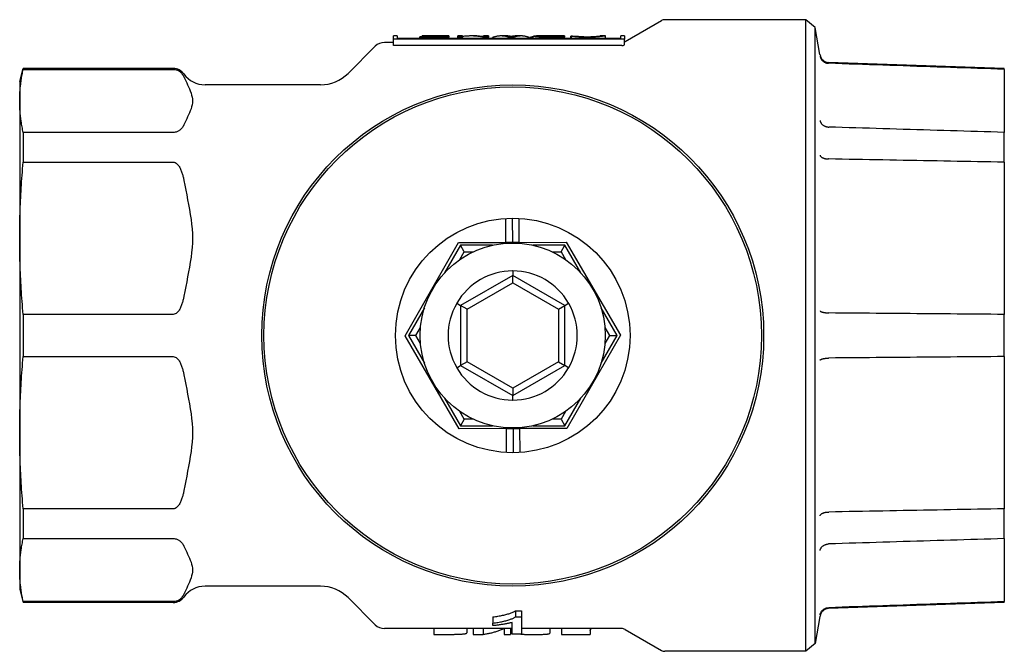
# Model space of a CAD drawing. Header units: millimetres. Extents: x 229 to 1592, y 43 to 356.
# Tile 4 of 5: x 291 to 366, y 307 to 356. Entities that reach past the tile are written whole.
import ezdxf

# ---------------------------------------------------------------- set-up
doc = ezdxf.new("R2010")
doc.units = ezdxf.units.MM
doc.layers.add('DETAIL', color=2, linetype='Continuous')

msp = doc.modelspace()

# ---------------------------------------------------------------- linework, layer by layer
at = {"layer": 'DETAIL'}
for p, q in [((337.195, 353.941), (339.994, 355.557)), ((351.073, 355.624), (340.244, 355.624)), ((351.073, 307.124), (351.073, 355.624)), ((351.777, 355.033), (351.073, 355.624)), ((351.777, 307.715), (351.777, 355.033)), ((352.146, 352.939), (351.777, 355.033)), ((319.714, 354.374), (319.446, 354.374)), ((319.446, 354.136), (319.446, 354.373)), ((319.714, 354.374), (319.714, 354.174)), ((321.514, 354.302), (321.445, 354.302)), ((321.445, 354.174), (321.445, 354.302)), ((321.514, 354.322), (323.29, 354.322)), ((321.514, 354.282), (321.514, 354.322)), ((323.686, 354.282), (321.514, 354.282)), ((321.514, 354.174), (321.514, 354.282)), ((321.625, 354.373), (321.625, 354.374)), ((323.686, 354.374), (321.625, 354.374)), ((323.29, 354.373), (321.625, 354.373)), ((321.625, 354.322), (321.625, 354.373)), ((323.29, 354.322), (323.29, 354.373)), ((323.686, 354.374), (323.686, 354.282)), ((323.686, 354.174), (323.686, 354.282)), ((324.36, 354.282), (324.36, 354.374)), ((324.739, 354.374), (324.36, 354.374)), ((324.739, 354.282), (324.36, 354.282)), ((324.36, 354.174), (324.36, 354.282)), ((324.739, 354.374), (324.739, 354.282)), ((324.739, 354.174), (324.739, 354.282)), ((325.835, 354.374), (325.378, 354.374)), ((326.725, 354.282), (326.319, 354.282)), ((326.319, 354.174), (326.319, 354.282)), ((326.345, 354.347), (326.345, 354.374)), ((326.725, 354.374), (326.345, 354.374)), ((326.725, 354.374), (326.725, 354.282)), ((326.725, 354.174), (326.725, 354.282)), ((327.039, 354.174), (327.039, 354.255)), ((328.099, 354.374), (327.691, 354.374)), ((328.237, 354.367), (328.709, 354.367)), ((328.694, 354.282), (328.266, 354.282)), ((328.266, 354.174), (328.266, 354.282)), ((328.694, 354.174), (328.694, 354.282)), ((329.233, 354.374), (328.847, 354.374)), ((329.846, 354.174), (329.846, 354.255)), ((329.898, 354.174), (329.898, 354.255)), ((330.14, 354.174), (330.14, 354.358)), ((332.541, 354.374), (330.398, 354.374)), ((332.146, 354.32), (331.194, 354.32)), ((332.541, 354.282), (331.21, 354.282)), ((331.292, 354.373), (332.146, 354.373)), ((332.146, 354.32), (332.146, 354.373)), ((332.541, 354.374), (332.541, 354.282)), ((332.541, 354.174), (332.541, 354.282)), ((333.091, 354.355), (333.039, 354.354)), ((333.039, 354.174), (333.039, 354.354)), ((333.091, 354.174), (333.091, 354.358)), ((335.691, 354.374), (335.281, 354.374)), ((335.692, 354.174), (335.692, 354.373)), ((336.882, 354.174), (336.882, 354.374)), ((337.15, 354.374), (336.882, 354.374)), ((337.15, 354.373), (337.15, 354.136)), ((315.957, 351.502), (318.036, 353.581)), ((319.446, 353.874), (318.743, 353.874)), ((337.15, 354.136), (319.446, 354.136)), ((319.446, 353.642), (319.446, 354.136)), ((336.945, 353.642), (319.446, 353.642)), ((336.882, 354.174), (319.714, 354.174)), ((337.15, 353.685), (337.15, 354.136)), ((366.289, 351.874), (352.814, 352.344)), ((352.821, 352.272), (352.814, 352.273)), ((290.759, 350.874), (291.027, 351.874)), ((291.027, 351.874), (291.027, 351.81)), ((302.542, 351.874), (291.027, 351.874)), ((291.027, 351.81), (302.542, 351.81)), ((366.289, 351.81), (366.289, 351.874)), ((366.289, 351.81), (366.289, 346.969)), ((290.759, 350.874), (290.759, 349.389)), ((313.836, 350.624), (304.979, 350.624)), ((290.759, 349.389), (290.759, 338.836)), ((291.027, 346.969), (291.027, 344.679)), ((302.542, 346.969), (291.027, 346.969)), ((366.289, 344.679), (366.289, 346.969)), ((291.027, 344.679), (302.542, 344.679)), ((366.289, 344.679), (366.289, 332.993)), ((328.051, 338.522), (328.044, 340.358)), ((328.544, 340.374), (328.551, 338.524)), ((329.044, 340.362), (329.051, 338.525)), ((290.759, 338.836), (290.759, 323.911)), ((320.323, 331.342), (324.423, 338.508)), ((324.423, 338.508), (328.051, 338.522)), ((328.551, 338.524), (328.051, 338.522)), ((329.051, 338.525), (328.551, 338.524)), ((329.051, 338.525), (332.679, 338.539)), ((332.679, 338.539), (336.835, 331.405)), ((324.579, 338.302), (323.355, 336.182)), ((324.519, 337.198), (324.867, 337.802)), ((327.026, 338.302), (324.579, 338.302)), ((324.867, 337.802), (324.579, 338.302)), ((324.867, 337.802), (325.564, 337.802)), ((332.579, 338.302), (330.131, 338.302)), ((331.593, 337.802), (332.29, 337.802)), ((332.29, 337.802), (332.579, 338.302)), ((332.29, 337.802), (332.638, 337.198)), ((333.802, 336.182), (332.579, 338.302)), ((328.579, 336.329), (328.579, 335.992)), ((328.579, 335.992), (324.579, 333.683)), ((325.079, 333.394), (328.579, 335.415)), ((332.579, 333.683), (328.579, 335.992)), ((328.579, 335.415), (328.579, 335.992)), ((328.579, 335.415), (332.079, 333.394)), ((324.287, 333.851), (324.579, 333.683)), ((332.579, 333.683), (332.87, 333.851)), ((321.802, 333.493), (320.579, 331.374)), ((325.079, 333.394), (324.579, 333.683)), ((324.579, 333.683), (324.579, 329.064)), ((325.079, 329.353), (325.079, 333.394)), ((332.079, 333.394), (332.579, 333.683)), ((332.079, 333.394), (332.079, 329.353)), ((332.579, 329.064), (332.579, 333.683)), ((336.579, 331.374), (335.355, 333.493)), ((291.027, 332.993), (291.027, 329.754)), ((302.542, 332.993), (291.027, 332.993)), ((366.289, 329.754), (366.289, 332.993)), ((321.156, 331.374), (321.504, 331.977)), ((335.653, 331.977), (336.001, 331.374)), ((324.478, 324.208), (320.323, 331.342)), ((321.156, 331.374), (320.579, 331.374)), ((320.579, 331.374), (321.802, 329.254)), ((321.504, 330.77), (321.156, 331.374)), ((336.835, 331.405), (332.734, 324.24)), ((335.355, 329.254), (336.579, 331.374)), ((336.001, 331.374), (335.653, 330.77)), ((336.001, 331.374), (336.579, 331.374)), ((291.027, 329.754), (302.542, 329.754)), ((325.079, 329.353), (324.579, 329.064)), ((328.579, 327.332), (325.079, 329.353)), ((332.079, 329.353), (328.579, 327.332)), ((332.079, 329.353), (332.579, 329.064)), ((366.289, 329.754), (366.289, 318.068)), ((324.287, 328.896), (324.579, 329.064)), ((324.579, 329.064), (328.579, 326.755)), ((328.579, 326.755), (332.579, 329.064)), ((332.87, 328.896), (332.579, 329.064)), ((328.579, 327.332), (328.579, 326.755)), ((323.355, 326.565), (324.579, 324.445)), ((328.579, 326.418), (328.579, 326.755)), ((332.579, 324.445), (333.802, 326.565)), ((324.867, 324.945), (324.519, 325.549)), ((332.638, 325.549), (332.29, 324.945)), ((324.867, 324.945), (324.579, 324.445)), ((325.564, 324.945), (324.867, 324.945)), ((332.29, 324.945), (331.593, 324.945)), ((332.29, 324.945), (332.579, 324.445)), ((328.106, 324.222), (324.478, 324.208)), ((324.579, 324.445), (327.026, 324.445)), ((328.106, 324.222), (328.606, 324.224)), ((328.113, 322.386), (328.106, 324.222)), ((328.606, 324.224), (329.106, 324.226)), ((328.606, 324.224), (328.613, 322.374)), ((332.734, 324.24), (329.106, 324.226)), ((329.106, 324.226), (329.113, 322.389)), ((330.131, 324.445), (332.579, 324.445)), ((290.759, 323.911), (290.759, 313.358)), ((291.027, 318.068), (291.027, 315.778)), ((302.542, 318.068), (291.027, 318.068)), ((366.289, 315.778), (366.289, 318.068)), ((291.027, 315.778), (302.542, 315.778)), ((366.289, 315.778), (366.289, 310.938)), ((290.759, 313.358), (290.759, 311.874)), ((313.836, 312.124), (304.979, 312.124)), ((290.759, 311.874), (291.027, 310.874)), ((315.957, 311.245), (318.036, 309.166)), ((291.027, 310.938), (291.027, 310.874)), ((302.542, 310.938), (291.027, 310.938)), ((302.542, 310.874), (291.027, 310.874)), ((366.289, 310.874), (352.814, 310.403)), ((352.814, 310.475), (352.821, 310.475)), ((366.289, 310.874), (366.289, 310.938)), ((327.052, 309.766), (327.052, 309.286)), ((328.785, 310.234), (329.261, 310.234)), ((328.785, 310.234), (328.785, 309.764)), ((328.785, 309.764), (329.261, 309.764)), ((329.261, 310.234), (329.261, 309.764)), ((329.261, 309.764), (329.261, 308.451)), ((352.146, 309.808), (351.777, 307.715)), ((327.052, 309.094), (327.052, 309.286)), ((328.525, 308.451), (328.525, 309.336)), ((328.525, 308.874), (318.743, 308.874)), ((322.522, 308.874), (322.522, 308.425)), ((322.522, 308.425), (323.527, 308.425)), ((325.051, 308.874), (325.051, 308.54)), ((325.556, 308.874), (325.556, 308.425)), ((325.556, 308.425), (326.312, 308.425)), ((326.312, 308.874), (326.312, 308.425)), ((327.923, 308.874), (327.923, 308.425)), ((327.923, 308.425), (328.419, 308.425)), ((328.419, 308.874), (328.419, 308.425)), ((329.261, 308.451), (328.525, 308.451)), ((329.2, 308.451), (329.2, 308.436)), ((336.945, 308.874), (329.261, 308.874)), ((331.417, 308.874), (331.417, 308.517)), ((332.325, 308.874), (332.325, 308.425)), ((332.325, 308.425), (334.519, 308.425)), ((334.519, 308.874), (334.519, 308.425)), ((334.542, 308.874), (334.542, 308.779)), ((337.195, 308.807), (339.994, 307.191)), ((351.777, 307.715), (351.073, 307.124)), ((351.073, 307.124), (340.244, 307.124))]:
    msp.add_line(p, q, dxfattribs=at)
at = {"layer": 'DETAIL', "flags": 128}
for points in [[(326.319, 354.282), (326.253, 354.294), (326.188, 354.306), (326.122, 354.316), (326.056, 354.326), (325.99, 354.335), (325.924, 354.343), (325.858, 354.35), (325.793, 354.356), (325.727, 354.361), (325.661, 354.365), (325.595, 354.369), (325.529, 354.371), (325.463, 354.373), (325.398, 354.374), (325.332, 354.373), (325.266, 354.372), (325.2, 354.37), (325.134, 354.367), (325.068, 354.364), (325.003, 354.359), (324.937, 354.353), (324.871, 354.347), (324.805, 354.34), (324.739, 354.331)], [(325.835, 354.374), (325.856, 354.374), (325.877, 354.373), (325.899, 354.373), (325.92, 354.373), (325.941, 354.372), (325.962, 354.372), (325.984, 354.371), (326.005, 354.371), (326.026, 354.37), (326.048, 354.369), (326.069, 354.368), (326.09, 354.367), (326.111, 354.366), (326.133, 354.364), (326.154, 354.363), (326.175, 354.362), (326.196, 354.36), (326.218, 354.358), (326.239, 354.357), (326.26, 354.355), (326.282, 354.353), (326.303, 354.351), (326.324, 354.349), (326.345, 354.347)], [(328.266, 354.282), (328.215, 354.298), (328.163, 354.312), (328.112, 354.324), (328.061, 354.336), (328.01, 354.345), (327.959, 354.354), (327.908, 354.361), (327.857, 354.366), (327.806, 354.37), (327.755, 354.372), (327.703, 354.374), (327.652, 354.373), (327.601, 354.371), (327.55, 354.368), (327.499, 354.363), (327.448, 354.357), (327.397, 354.349), (327.346, 354.34), (327.295, 354.33), (327.243, 354.318), (327.192, 354.304), (327.141, 354.289), (327.09, 354.273), (327.039, 354.255)], [(328.276, 354.363), (328.268, 354.364), (328.261, 354.365), (328.253, 354.366), (328.246, 354.367), (328.239, 354.367), (328.231, 354.368), (328.224, 354.368), (328.217, 354.369), (328.209, 354.37), (328.202, 354.37), (328.195, 354.371), (328.187, 354.371), (328.18, 354.371), (328.173, 354.372), (328.165, 354.372), (328.158, 354.372), (328.151, 354.373), (328.143, 354.373), (328.136, 354.373), (328.129, 354.373), (328.121, 354.373), (328.114, 354.374), (328.107, 354.374), (328.099, 354.374)], [(328.488, 354.318), (328.482, 354.321), (328.476, 354.323), (328.47, 354.325), (328.463, 354.327), (328.456, 354.329), (328.449, 354.331), (328.442, 354.333), (328.434, 354.335), (328.426, 354.337), (328.418, 354.339), (328.409, 354.341), (328.401, 354.343), (328.392, 354.345), (328.382, 354.347), (328.373, 354.349), (328.363, 354.35), (328.353, 354.352), (328.343, 354.354), (328.332, 354.356), (328.321, 354.357), (328.31, 354.359), (328.299, 354.361), (328.287, 354.362), (328.276, 354.363)], [(328.652, 354.361), (328.643, 354.36), (328.635, 354.359), (328.627, 354.357), (328.619, 354.356), (328.611, 354.355), (328.603, 354.353), (328.596, 354.352), (328.588, 354.35), (328.581, 354.349), (328.574, 354.347), (328.567, 354.345), (328.56, 354.344), (328.553, 354.342), (328.547, 354.34), (328.54, 354.338), (328.534, 354.336), (328.528, 354.334), (328.522, 354.332), (328.516, 354.33), (328.51, 354.328), (328.504, 354.326), (328.499, 354.323), (328.493, 354.321), (328.488, 354.318)], [(328.847, 354.374), (328.839, 354.374), (328.831, 354.374), (328.823, 354.373), (328.815, 354.373), (328.807, 354.373), (328.798, 354.373), (328.79, 354.373), (328.782, 354.372), (328.774, 354.372), (328.766, 354.371), (328.758, 354.371), (328.75, 354.37), (328.741, 354.37), (328.733, 354.369), (328.725, 354.369), (328.717, 354.368), (328.709, 354.367), (328.701, 354.367), (328.692, 354.366), (328.684, 354.365), (328.676, 354.364), (328.668, 354.363), (328.66, 354.362), (328.652, 354.361)], [(329.846, 354.255), (329.798, 354.273), (329.75, 354.289), (329.702, 354.304), (329.654, 354.318), (329.606, 354.33), (329.558, 354.34), (329.51, 354.349), (329.462, 354.357), (329.414, 354.363), (329.366, 354.368), (329.318, 354.371), (329.27, 354.373), (329.222, 354.374), (329.174, 354.372), (329.126, 354.37), (329.078, 354.366), (329.03, 354.361), (328.982, 354.354), (328.934, 354.345), (328.886, 354.336), (328.838, 354.324), (328.79, 354.312), (328.742, 354.298), (328.694, 354.282)], [(330.14, 354.305), (330.13, 354.303), (330.12, 354.301), (330.11, 354.299), (330.1, 354.298), (330.09, 354.296), (330.08, 354.294), (330.07, 354.292), (330.059, 354.29), (330.049, 354.288), (330.039, 354.286), (330.029, 354.284), (330.019, 354.282), (330.009, 354.28), (329.999, 354.278), (329.989, 354.275), (329.979, 354.273), (329.969, 354.271), (329.959, 354.269), (329.949, 354.267), (329.938, 354.265), (329.928, 354.262), (329.918, 354.26), (329.908, 354.258), (329.898, 354.255)], [(330.14, 354.358), (330.141, 354.359), (330.142, 354.361), (330.144, 354.362), (330.147, 354.363), (330.151, 354.364), (330.156, 354.366), (330.162, 354.367), (330.169, 354.367), (330.176, 354.368), (330.185, 354.369), (330.194, 354.37), (330.205, 354.37), (330.216, 354.371), (330.228, 354.371), (330.241, 354.372), (330.255, 354.372), (330.269, 354.373), (330.285, 354.373), (330.302, 354.373), (330.319, 354.373), (330.337, 354.373), (330.357, 354.374), (330.377, 354.374), (330.398, 354.374)], [(331.21, 354.282), (331.112, 354.282), (331.021, 354.283), (330.935, 354.283), (330.856, 354.285), (330.782, 354.286), (330.715, 354.288), (330.654, 354.29), (330.598, 354.292), (330.547, 354.295), (330.499, 354.298), (330.453, 354.302), (330.41, 354.305), (330.37, 354.31), (330.332, 354.314), (330.297, 354.319), (330.264, 354.324), (330.235, 354.328), (330.21, 354.333), (330.189, 354.338), (330.171, 354.342), (330.158, 354.346), (330.148, 354.35), (330.142, 354.354), (330.14, 354.358)], [(330.549, 354.358), (330.55, 354.36), (330.554, 354.361), (330.56, 354.363), (330.569, 354.364), (330.58, 354.366), (330.594, 354.367), (330.61, 354.368), (330.629, 354.369), (330.65, 354.37), (330.674, 354.37), (330.7, 354.371), (330.728, 354.372), (330.758, 354.372), (330.791, 354.372), (330.826, 354.373), (330.863, 354.373), (330.903, 354.373), (330.948, 354.373), (330.995, 354.373), (331.047, 354.373), (331.103, 354.373), (331.162, 354.373), (331.225, 354.373), (331.292, 354.373)], [(331.194, 354.32), (331.139, 354.32), (331.087, 354.32), (331.038, 354.321), (330.991, 354.322), (330.946, 354.322), (330.904, 354.323), (330.865, 354.325), (330.828, 354.326), (330.793, 354.327), (330.761, 354.329), (330.732, 354.331), (330.704, 354.333), (330.68, 354.335), (330.657, 354.337), (330.637, 354.339), (330.618, 354.341), (330.602, 354.343), (330.588, 354.345), (330.576, 354.347), (330.566, 354.35), (330.559, 354.352), (330.553, 354.354), (330.55, 354.356), (330.549, 354.358)], [(333.091, 354.358), (333.107, 354.358), (333.124, 354.358), (333.14, 354.358), (333.156, 354.359), (333.173, 354.359), (333.189, 354.359), (333.205, 354.359), (333.222, 354.359), (333.238, 354.36), (333.254, 354.36), (333.271, 354.36), (333.287, 354.36), (333.304, 354.36), (333.32, 354.361), (333.336, 354.361), (333.353, 354.361), (333.369, 354.361), (333.385, 354.361), (333.402, 354.362), (333.418, 354.362), (333.434, 354.362), (333.451, 354.362), (333.467, 354.362), (333.483, 354.362)], [(334.275, 354.275), (334.201, 354.275), (334.13, 354.276), (334.06, 354.277), (333.992, 354.278), (333.926, 354.28), (333.862, 354.283), (333.8, 354.285), (333.74, 354.288), (333.682, 354.292), (333.626, 354.295), (333.572, 354.299), (333.519, 354.304), (333.47, 354.308), (333.422, 354.313), (333.377, 354.317), (333.335, 354.322), (333.296, 354.327), (333.259, 354.332), (333.224, 354.336), (333.192, 354.341), (333.163, 354.345), (333.136, 354.35), (333.112, 354.354), (333.091, 354.358)], [(333.483, 354.362), (333.502, 354.36), (333.521, 354.357), (333.542, 354.354), (333.564, 354.352), (333.587, 354.349), (333.611, 354.346), (333.637, 354.343), (333.665, 354.34), (333.693, 354.338), (333.723, 354.335), (333.754, 354.332), (333.786, 354.33), (333.82, 354.328), (333.855, 354.326), (333.891, 354.324), (333.929, 354.322), (333.969, 354.321), (334.01, 354.319), (334.052, 354.318), (334.096, 354.317), (334.141, 354.317), (334.188, 354.316), (334.236, 354.316), (334.285, 354.316)], [(335.691, 354.374), (335.685, 354.373), (335.673, 354.371), (335.657, 354.369), (335.635, 354.365), (335.608, 354.361), (335.575, 354.356), (335.537, 354.351), (335.494, 354.345), (335.447, 354.339), (335.395, 354.333), (335.338, 354.326), (335.276, 354.32), (335.211, 354.314), (335.14, 354.308), (335.065, 354.302), (334.986, 354.297), (334.903, 354.292), (334.819, 354.288), (334.733, 354.284), (334.646, 354.281), (334.556, 354.278), (334.464, 354.276), (334.371, 354.275), (334.275, 354.275)], [(334.285, 354.316), (334.367, 354.316), (334.445, 354.317), (334.52, 354.318), (334.591, 354.32), (334.659, 354.322), (334.724, 354.324), (334.786, 354.327), (334.844, 354.33), (334.899, 354.334), (334.949, 354.338), (334.996, 354.341), (335.039, 354.345), (335.078, 354.349), (335.113, 354.353), (335.145, 354.356), (335.172, 354.36), (335.195, 354.363), (335.216, 354.366), (335.234, 354.368), (335.249, 354.37), (335.261, 354.372), (335.271, 354.373), (335.277, 354.373), (335.281, 354.374)], [(352.151, 352.833), (352.159, 352.795), (352.169, 352.758), (352.182, 352.721), (352.197, 352.685), (352.213, 352.65), (352.232, 352.616), (352.252, 352.583), (352.275, 352.552), (352.299, 352.521), (352.325, 352.492), (352.352, 352.464), (352.381, 352.438), (352.412, 352.414), (352.444, 352.391), (352.477, 352.371), (352.511, 352.351), (352.547, 352.334), (352.583, 352.319), (352.62, 352.306), (352.658, 352.295), (352.697, 352.286), (352.736, 352.279), (352.775, 352.275), (352.814, 352.273)], [(366.289, 351.81), (365.774, 351.827), (365.258, 351.845), (364.743, 351.863), (364.227, 351.88), (363.711, 351.898), (363.195, 351.916), (362.678, 351.934), (362.161, 351.951), (361.644, 351.969), (361.127, 351.987), (360.61, 352.005), (360.092, 352.023), (359.574, 352.04), (359.056, 352.058), (358.538, 352.076), (358.019, 352.094), (357.5, 352.112), (356.981, 352.129), (356.462, 352.147), (355.943, 352.165), (355.423, 352.183), (354.903, 352.201), (354.383, 352.219), (353.862, 352.237), (353.342, 352.254), (352.821, 352.272)], [(290.759, 349.389), (290.759, 349.489), (290.76, 349.588), (290.763, 349.688), (290.766, 349.787), (290.77, 349.886), (290.775, 349.986), (290.781, 350.085), (290.788, 350.185), (290.796, 350.284), (290.805, 350.384), (290.815, 350.484), (290.825, 350.584), (290.837, 350.684), (290.849, 350.785), (290.863, 350.886), (290.877, 350.987), (290.892, 351.088), (290.909, 351.19), (290.926, 351.292), (290.944, 351.395), (290.963, 351.498), (290.983, 351.601), (291.004, 351.705), (291.027, 351.81)], [(302.542, 351.81), (302.618, 351.806), (302.69, 351.796), (302.756, 351.78), (302.817, 351.761), (302.869, 351.741), (302.915, 351.719), (302.959, 351.695), (302.999, 351.67), (303.036, 351.644), (303.07, 351.618), (303.102, 351.59), (303.131, 351.562), (303.158, 351.534), (303.183, 351.505), (303.205, 351.477), (303.227, 351.449), (303.246, 351.421), (303.264, 351.394), (303.281, 351.367), (303.298, 351.34), (303.313, 351.312), (303.327, 351.284), (303.341, 351.256), (303.354, 351.228)], [(303.354, 351.228), (303.423, 351.078), (303.495, 350.926), (303.569, 350.772), (303.643, 350.616), (303.715, 350.46), (303.782, 350.303), (303.845, 350.147), (303.9, 349.992), (303.945, 349.838), (303.98, 349.686), (304.003, 349.536), (304.01, 349.389), (304.003, 349.243), (303.98, 349.093), (303.945, 348.941), (303.9, 348.787), (303.845, 348.631), (303.782, 348.475), (303.715, 348.319), (303.643, 348.162), (303.569, 348.007), (303.495, 347.853), (303.423, 347.7), (303.354, 347.55)], [(291.027, 346.969), (291.004, 347.073), (290.983, 347.177), (290.963, 347.281), (290.944, 347.384), (290.926, 347.486), (290.909, 347.588), (290.892, 347.69), (290.877, 347.792), (290.863, 347.893), (290.849, 347.993), (290.837, 348.094), (290.825, 348.194), (290.815, 348.294), (290.805, 348.394), (290.796, 348.494), (290.788, 348.594), (290.781, 348.693), (290.775, 348.793), (290.77, 348.892), (290.766, 348.991), (290.763, 349.091), (290.76, 349.19), (290.759, 349.29), (290.759, 349.389)], [(303.354, 347.55), (303.341, 347.522), (303.327, 347.494), (303.313, 347.466), (303.298, 347.439), (303.281, 347.411), (303.264, 347.384), (303.246, 347.357), (303.227, 347.33), (303.205, 347.302), (303.183, 347.273), (303.158, 347.245), (303.131, 347.217), (303.102, 347.188), (303.07, 347.161), (303.036, 347.134), (302.999, 347.108), (302.959, 347.083), (302.915, 347.06), (302.869, 347.038), (302.817, 347.017), (302.756, 346.998), (302.69, 346.983), (302.618, 346.973), (302.542, 346.969)], [(352.151, 347.882), (352.159, 347.848), (352.169, 347.816), (352.182, 347.783), (352.197, 347.751), (352.213, 347.72), (352.232, 347.69), (352.252, 347.661), (352.275, 347.632), (352.299, 347.605), (352.325, 347.579), (352.352, 347.554), (352.381, 347.53), (352.412, 347.508), (352.444, 347.488), (352.477, 347.469), (352.511, 347.451), (352.547, 347.435), (352.583, 347.421), (352.62, 347.409), (352.658, 347.399), (352.697, 347.39), (352.736, 347.383), (352.775, 347.378), (352.814, 347.375)], [(352.814, 347.375), (352.815, 347.375), (352.815, 347.375), (352.815, 347.375), (352.816, 347.375), (352.816, 347.375), (352.816, 347.375), (352.816, 347.375), (352.817, 347.375), (352.817, 347.375), (352.817, 347.375), (352.817, 347.375), (352.818, 347.375), (352.818, 347.375), (352.818, 347.375), (352.818, 347.375), (352.819, 347.375), (352.819, 347.375), (352.819, 347.375), (352.82, 347.375), (352.82, 347.375), (352.82, 347.375), (352.82, 347.375), (352.821, 347.375), (352.821, 347.375)], [(366.289, 346.969), (365.774, 346.984), (365.258, 347), (364.743, 347.016), (364.227, 347.031), (363.711, 347.047), (363.195, 347.062), (362.678, 347.078), (362.161, 347.093), (361.644, 347.109), (361.127, 347.125), (360.61, 347.14), (360.092, 347.156), (359.574, 347.171), (359.056, 347.187), (358.538, 347.203), (358.019, 347.218), (357.5, 347.234), (356.981, 347.25), (356.462, 347.265), (355.943, 347.281), (355.423, 347.297), (354.903, 347.312), (354.383, 347.328), (353.862, 347.344), (353.342, 347.359), (352.821, 347.375)], [(352.151, 345.213), (352.159, 345.193), (352.169, 345.173), (352.182, 345.154), (352.197, 345.135), (352.213, 345.117), (352.232, 345.099), (352.252, 345.082), (352.275, 345.065), (352.299, 345.05), (352.325, 345.034), (352.352, 345.02), (352.381, 345.007), (352.412, 344.995), (352.444, 344.983), (352.477, 344.973), (352.511, 344.963), (352.547, 344.955), (352.583, 344.947), (352.62, 344.941), (352.658, 344.936), (352.697, 344.932), (352.736, 344.929), (352.775, 344.928), (352.814, 344.927)], [(290.759, 338.836), (290.759, 339.076), (290.76, 339.316), (290.763, 339.556), (290.766, 339.796), (290.77, 340.036), (290.775, 340.276), (290.781, 340.516), (290.788, 340.756), (290.796, 340.997), (290.805, 341.238), (290.815, 341.479), (290.825, 341.721), (290.837, 341.963), (290.849, 342.206), (290.863, 342.449), (290.877, 342.693), (290.892, 342.938), (290.909, 343.184), (290.926, 343.43), (290.944, 343.678), (290.963, 343.926), (290.983, 344.176), (291.004, 344.427), (291.027, 344.679)], [(302.542, 344.679), (302.618, 344.67), (302.69, 344.646), (302.756, 344.609), (302.817, 344.562), (302.869, 344.513), (302.915, 344.46), (302.959, 344.403), (302.999, 344.343), (303.036, 344.28), (303.07, 344.216), (303.102, 344.149), (303.131, 344.081), (303.158, 344.013), (303.183, 343.944), (303.205, 343.876), (303.227, 343.808), (303.246, 343.742), (303.264, 343.677), (303.281, 343.611), (303.298, 343.545), (303.313, 343.478), (303.327, 343.411), (303.341, 343.343), (303.354, 343.275)], [(352.821, 344.927), (352.821, 344.927), (352.82, 344.927), (352.82, 344.927), (352.82, 344.927), (352.82, 344.927), (352.819, 344.927), (352.819, 344.927), (352.819, 344.927), (352.818, 344.927), (352.818, 344.927), (352.818, 344.927), (352.818, 344.927), (352.817, 344.927), (352.817, 344.927), (352.817, 344.927), (352.817, 344.927), (352.816, 344.927), (352.816, 344.927), (352.816, 344.927), (352.816, 344.927), (352.815, 344.927), (352.815, 344.927), (352.815, 344.927), (352.814, 344.927)], [(366.289, 344.679), (365.774, 344.689), (365.258, 344.698), (364.743, 344.708), (364.227, 344.717), (363.711, 344.727), (363.195, 344.736), (362.678, 344.746), (362.161, 344.755), (361.644, 344.765), (361.127, 344.774), (360.61, 344.784), (360.092, 344.793), (359.574, 344.803), (359.056, 344.812), (358.538, 344.822), (358.019, 344.832), (357.5, 344.841), (356.981, 344.851), (356.462, 344.86), (355.943, 344.87), (355.423, 344.879), (354.903, 344.889), (354.383, 344.899), (353.862, 344.908), (353.342, 344.918), (352.821, 344.927)], [(303.354, 343.275), (303.423, 342.913), (303.495, 342.545), (303.569, 342.173), (303.643, 341.798), (303.715, 341.42), (303.782, 341.043), (303.845, 340.665), (303.9, 340.29), (303.945, 339.918), (303.98, 339.551), (304.003, 339.19), (304.01, 338.836), (304.003, 338.482), (303.98, 338.121), (303.945, 337.753), (303.9, 337.382), (303.845, 337.006), (303.782, 336.629), (303.715, 336.251), (303.643, 335.874), (303.569, 335.499), (303.495, 335.126), (303.423, 334.759), (303.354, 334.396)], [(291.027, 332.993), (291.004, 333.245), (290.983, 333.496), (290.963, 333.745), (290.944, 333.994), (290.926, 334.242), (290.909, 334.488), (290.892, 334.734), (290.877, 334.979), (290.863, 335.223), (290.849, 335.466), (290.837, 335.709), (290.825, 335.951), (290.815, 336.193), (290.805, 336.434), (290.796, 336.675), (290.788, 336.915), (290.781, 337.156), (290.775, 337.396), (290.77, 337.636), (290.766, 337.876), (290.763, 338.116), (290.76, 338.356), (290.759, 338.596), (290.759, 338.836)], [(328.579, 336.33), (328.578, 336.33), (328.577, 336.33), (328.577, 336.33), (328.576, 336.33), (328.575, 336.33), (328.574, 336.33), (328.574, 336.33), (328.573, 336.33), (328.572, 336.33), (328.572, 336.33), (328.571, 336.33), (328.57, 336.33), (328.57, 336.33), (328.569, 336.33), (328.568, 336.33), (328.567, 336.33), (328.567, 336.33), (328.566, 336.33), (328.565, 336.33), (328.565, 336.33), (328.564, 336.33), (328.563, 336.33), (328.562, 336.33), (328.562, 336.33)], [(328.596, 336.33), (328.595, 336.33), (328.594, 336.33), (328.593, 336.33), (328.593, 336.33), (328.592, 336.33), (328.591, 336.33), (328.591, 336.33), (328.59, 336.33), (328.589, 336.33), (328.588, 336.33), (328.588, 336.33), (328.587, 336.33), (328.586, 336.33), (328.586, 336.33), (328.585, 336.33), (328.584, 336.33), (328.583, 336.33), (328.583, 336.33), (328.582, 336.33), (328.581, 336.33), (328.581, 336.33), (328.58, 336.33), (328.579, 336.33), (328.579, 336.33)], [(303.354, 334.396), (303.341, 334.329), (303.327, 334.261), (303.313, 334.194), (303.298, 334.127), (303.281, 334.061), (303.264, 333.995), (303.246, 333.93), (303.227, 333.864), (303.205, 333.796), (303.183, 333.728), (303.158, 333.659), (303.131, 333.59), (303.102, 333.523), (303.07, 333.456), (303.036, 333.391), (302.999, 333.329), (302.959, 333.269), (302.915, 333.212), (302.869, 333.159), (302.817, 333.11), (302.756, 333.063), (302.69, 333.026), (302.618, 333.002), (302.542, 332.993)], [(324.287, 333.852), (324.286, 333.851), (324.286, 333.85), (324.285, 333.85), (324.285, 333.849), (324.285, 333.849), (324.284, 333.848), (324.284, 333.847), (324.284, 333.847), (324.283, 333.846), (324.283, 333.846), (324.282, 333.845), (324.282, 333.844), (324.282, 333.844), (324.281, 333.843), (324.281, 333.843), (324.281, 333.842), (324.28, 333.841), (324.28, 333.841), (324.28, 333.84), (324.279, 333.84), (324.279, 333.839), (324.279, 333.838), (324.278, 333.838), (324.278, 333.837)], [(324.295, 333.866), (324.294, 333.866), (324.294, 333.865), (324.294, 333.865), (324.293, 333.864), (324.293, 333.863), (324.293, 333.863), (324.292, 333.862), (324.292, 333.861), (324.292, 333.861), (324.291, 333.86), (324.291, 333.86), (324.291, 333.859), (324.29, 333.858), (324.29, 333.858), (324.289, 333.857), (324.289, 333.857), (324.289, 333.856), (324.288, 333.855), (324.288, 333.855), (324.288, 333.854), (324.287, 333.853), (324.287, 333.853), (324.287, 333.852), (324.286, 333.852)], [(332.871, 333.852), (332.87, 333.852), (332.87, 333.853), (332.87, 333.853), (332.869, 333.854), (332.869, 333.855), (332.869, 333.855), (332.868, 333.856), (332.868, 333.857), (332.868, 333.857), (332.867, 333.858), (332.867, 333.858), (332.867, 333.859), (332.866, 333.86), (332.866, 333.86), (332.866, 333.861), (332.865, 333.861), (332.865, 333.862), (332.865, 333.863), (332.864, 333.863), (332.864, 333.864), (332.864, 333.865), (332.863, 333.865), (332.863, 333.866), (332.862, 333.866)], [(332.879, 333.837), (332.879, 333.838), (332.879, 333.838), (332.878, 333.839), (332.878, 333.84), (332.878, 333.84), (332.877, 333.841), (332.877, 333.841), (332.877, 333.842), (332.876, 333.843), (332.876, 333.843), (332.875, 333.844), (332.875, 333.844), (332.875, 333.845), (332.874, 333.846), (332.874, 333.846), (332.874, 333.847), (332.873, 333.847), (332.873, 333.848), (332.873, 333.849), (332.872, 333.849), (332.872, 333.85), (332.871, 333.85), (332.871, 333.851), (332.871, 333.852)], [(352.151, 333.261), (352.159, 333.251), (352.169, 333.242), (352.182, 333.233), (352.197, 333.224), (352.213, 333.215), (352.232, 333.206), (352.252, 333.197), (352.275, 333.189), (352.299, 333.181), (352.325, 333.173), (352.352, 333.165), (352.381, 333.158), (352.412, 333.151), (352.444, 333.145), (352.477, 333.139), (352.511, 333.133), (352.547, 333.128), (352.583, 333.123), (352.62, 333.119), (352.658, 333.115), (352.697, 333.111), (352.736, 333.109), (352.775, 333.106), (352.814, 333.105)], [(352.814, 333.105), (352.815, 333.105), (352.815, 333.105), (352.815, 333.105), (352.816, 333.105), (352.816, 333.105), (352.816, 333.105), (352.816, 333.105), (352.817, 333.105), (352.817, 333.105), (352.817, 333.105), (352.817, 333.105), (352.818, 333.104), (352.818, 333.104), (352.818, 333.104), (352.818, 333.104), (352.819, 333.104), (352.819, 333.104), (352.819, 333.104), (352.82, 333.104), (352.82, 333.104), (352.82, 333.104), (352.82, 333.104), (352.821, 333.104), (352.821, 333.104)], [(366.289, 332.993), (365.774, 332.997), (365.258, 333.001), (364.743, 333.006), (364.227, 333.01), (363.711, 333.014), (363.195, 333.018), (362.678, 333.023), (362.161, 333.027), (361.644, 333.031), (361.127, 333.035), (360.61, 333.04), (360.092, 333.044), (359.574, 333.048), (359.056, 333.053), (358.538, 333.057), (358.019, 333.061), (357.5, 333.066), (356.981, 333.07), (356.462, 333.074), (355.943, 333.079), (355.423, 333.083), (354.903, 333.087), (354.383, 333.091), (353.862, 333.096), (353.342, 333.1), (352.821, 333.104)], [(290.759, 323.911), (290.759, 324.152), (290.76, 324.392), (290.763, 324.632), (290.766, 324.872), (290.77, 325.111), (290.775, 325.351), (290.781, 325.591), (290.788, 325.832), (290.796, 326.072), (290.805, 326.313), (290.815, 326.554), (290.825, 326.796), (290.837, 327.038), (290.849, 327.281), (290.863, 327.524), (290.877, 327.769), (290.892, 328.013), (290.909, 328.259), (290.926, 328.506), (290.944, 328.753), (290.963, 329.002), (290.983, 329.251), (291.004, 329.502), (291.027, 329.754)], [(302.542, 329.754), (302.618, 329.745), (302.69, 329.721), (302.756, 329.684), (302.817, 329.637), (302.869, 329.588), (302.915, 329.535), (302.959, 329.478), (302.999, 329.418), (303.036, 329.356), (303.07, 329.291), (303.102, 329.224), (303.131, 329.157), (303.158, 329.088), (303.183, 329.02), (303.205, 328.951), (303.227, 328.884), (303.246, 328.817), (303.264, 328.752), (303.281, 328.686), (303.298, 328.62), (303.313, 328.553), (303.327, 328.486), (303.341, 328.419), (303.354, 328.351)], [(352.151, 329.486), (352.159, 329.496), (352.169, 329.505), (352.182, 329.514), (352.197, 329.524), (352.213, 329.533), (352.232, 329.541), (352.252, 329.55), (352.275, 329.558), (352.299, 329.567), (352.325, 329.574), (352.352, 329.582), (352.381, 329.589), (352.412, 329.596), (352.444, 329.603), (352.477, 329.609), (352.511, 329.614), (352.547, 329.619), (352.583, 329.624), (352.62, 329.629), (352.658, 329.632), (352.697, 329.636), (352.736, 329.638), (352.775, 329.641), (352.814, 329.643)], [(352.821, 329.643), (352.821, 329.643), (352.82, 329.643), (352.82, 329.643), (352.82, 329.643), (352.82, 329.643), (352.819, 329.643), (352.819, 329.643), (352.819, 329.643), (352.818, 329.643), (352.818, 329.643), (352.818, 329.643), (352.818, 329.643), (352.817, 329.643), (352.817, 329.643), (352.817, 329.643), (352.817, 329.643), (352.816, 329.643), (352.816, 329.643), (352.816, 329.643), (352.816, 329.643), (352.815, 329.643), (352.815, 329.643), (352.815, 329.643), (352.814, 329.643)], [(366.289, 329.754), (365.774, 329.75), (365.258, 329.746), (364.743, 329.742), (364.227, 329.737), (363.711, 329.733), (363.195, 329.729), (362.678, 329.725), (362.161, 329.72), (361.644, 329.716), (361.127, 329.712), (360.61, 329.707), (360.092, 329.703), (359.574, 329.699), (359.056, 329.695), (358.538, 329.69), (358.019, 329.686), (357.5, 329.682), (356.981, 329.677), (356.462, 329.673), (355.943, 329.669), (355.423, 329.664), (354.903, 329.66), (354.383, 329.656), (353.862, 329.651), (353.342, 329.647), (352.821, 329.643)], [(324.278, 328.91), (324.278, 328.909), (324.279, 328.909), (324.279, 328.908), (324.279, 328.908), (324.28, 328.907), (324.28, 328.906), (324.28, 328.906), (324.281, 328.905), (324.281, 328.905), (324.281, 328.904), (324.282, 328.903), (324.282, 328.903), (324.282, 328.902), (324.283, 328.901), (324.283, 328.901), (324.284, 328.9), (324.284, 328.9), (324.284, 328.899), (324.285, 328.898), (324.285, 328.898), (324.285, 328.897), (324.286, 328.897), (324.286, 328.896), (324.287, 328.895)], [(324.286, 328.896), (324.287, 328.895), (324.287, 328.894), (324.287, 328.894), (324.288, 328.893), (324.288, 328.892), (324.288, 328.892), (324.289, 328.891), (324.289, 328.891), (324.289, 328.89), (324.29, 328.889), (324.29, 328.889), (324.291, 328.888), (324.291, 328.888), (324.291, 328.887), (324.292, 328.886), (324.292, 328.886), (324.292, 328.885), (324.293, 328.884), (324.293, 328.884), (324.293, 328.883), (324.294, 328.883), (324.294, 328.882), (324.294, 328.881), (324.295, 328.881)], [(332.862, 328.881), (332.863, 328.881), (332.863, 328.882), (332.864, 328.883), (332.864, 328.883), (332.864, 328.884), (332.865, 328.884), (332.865, 328.885), (332.865, 328.886), (332.866, 328.886), (332.866, 328.887), (332.866, 328.888), (332.867, 328.888), (332.867, 328.889), (332.867, 328.889), (332.868, 328.89), (332.868, 328.891), (332.868, 328.891), (332.869, 328.892), (332.869, 328.892), (332.869, 328.893), (332.87, 328.894), (332.87, 328.894), (332.87, 328.895), (332.871, 328.896)], [(332.871, 328.895), (332.871, 328.896), (332.871, 328.897), (332.872, 328.897), (332.872, 328.898), (332.873, 328.898), (332.873, 328.899), (332.873, 328.9), (332.874, 328.9), (332.874, 328.901), (332.874, 328.901), (332.875, 328.902), (332.875, 328.903), (332.875, 328.903), (332.876, 328.904), (332.876, 328.905), (332.877, 328.905), (332.877, 328.906), (332.877, 328.906), (332.878, 328.907), (332.878, 328.908), (332.878, 328.908), (332.879, 328.909), (332.879, 328.909), (332.879, 328.91)], [(303.354, 328.351), (303.423, 327.989), (303.495, 327.621), (303.569, 327.249), (303.643, 326.873), (303.715, 326.496), (303.782, 326.118), (303.845, 325.741), (303.9, 325.366), (303.945, 324.994), (303.98, 324.627), (304.003, 324.265), (304.01, 323.911), (304.003, 323.557), (303.98, 323.196), (303.945, 322.829), (303.9, 322.457), (303.845, 322.082), (303.782, 321.705), (303.715, 321.327), (303.643, 320.949), (303.569, 320.574), (303.495, 320.202), (303.423, 319.834), (303.354, 319.472)], [(328.562, 326.417), (328.562, 326.417), (328.563, 326.417), (328.564, 326.417), (328.565, 326.417), (328.565, 326.417), (328.566, 326.417), (328.567, 326.417), (328.567, 326.417), (328.568, 326.417), (328.569, 326.417), (328.57, 326.417), (328.57, 326.417), (328.571, 326.417), (328.572, 326.417), (328.572, 326.417), (328.573, 326.417), (328.574, 326.417), (328.574, 326.417), (328.575, 326.417), (328.576, 326.417), (328.577, 326.417), (328.577, 326.417), (328.578, 326.417), (328.579, 326.417)], [(328.579, 326.417), (328.579, 326.417), (328.58, 326.417), (328.581, 326.417), (328.581, 326.417), (328.582, 326.417), (328.583, 326.417), (328.583, 326.417), (328.584, 326.417), (328.585, 326.417), (328.586, 326.417), (328.586, 326.417), (328.587, 326.417), (328.588, 326.417), (328.588, 326.417), (328.589, 326.417), (328.59, 326.417), (328.591, 326.417), (328.591, 326.417), (328.592, 326.417), (328.593, 326.417), (328.593, 326.417), (328.594, 326.417), (328.595, 326.417), (328.596, 326.417)], [(291.027, 318.068), (291.004, 318.32), (290.983, 318.571), (290.963, 318.821), (290.944, 319.069), (290.926, 319.317), (290.909, 319.563), (290.892, 319.809), (290.877, 320.054), (290.863, 320.298), (290.849, 320.541), (290.837, 320.784), (290.825, 321.026), (290.815, 321.268), (290.805, 321.509), (290.796, 321.75), (290.788, 321.991), (290.781, 322.231), (290.775, 322.471), (290.77, 322.711), (290.766, 322.951), (290.763, 323.191), (290.76, 323.431), (290.759, 323.671), (290.759, 323.911)], [(303.354, 319.472), (303.341, 319.404), (303.327, 319.336), (303.313, 319.269), (303.298, 319.203), (303.281, 319.136), (303.264, 319.071), (303.246, 319.005), (303.227, 318.939), (303.205, 318.871), (303.183, 318.803), (303.158, 318.734), (303.131, 318.666), (303.102, 318.598), (303.07, 318.532), (303.036, 318.467), (302.999, 318.404), (302.959, 318.344), (302.915, 318.288), (302.869, 318.235), (302.817, 318.185), (302.756, 318.139), (302.69, 318.101), (302.618, 318.077), (302.542, 318.068)], [(366.289, 318.068), (365.774, 318.059), (365.258, 318.049), (364.743, 318.04), (364.227, 318.03), (363.711, 318.021), (363.195, 318.011), (362.678, 318.001), (362.161, 317.992), (361.644, 317.982), (361.127, 317.973), (360.61, 317.963), (360.092, 317.954), (359.574, 317.944), (359.056, 317.935), (358.538, 317.925), (358.019, 317.916), (357.5, 317.906), (356.981, 317.896), (356.462, 317.887), (355.943, 317.877), (355.423, 317.868), (354.903, 317.858), (354.383, 317.849), (353.862, 317.839), (353.342, 317.829), (352.821, 317.82)], [(352.151, 317.534), (352.159, 317.554), (352.169, 317.574), (352.182, 317.593), (352.197, 317.612), (352.213, 317.63), (352.232, 317.648), (352.252, 317.665), (352.275, 317.682), (352.299, 317.698), (352.325, 317.713), (352.352, 317.727), (352.381, 317.74), (352.412, 317.753), (352.444, 317.764), (352.477, 317.775), (352.511, 317.784), (352.547, 317.792), (352.583, 317.8), (352.62, 317.806), (352.658, 317.811), (352.697, 317.815), (352.736, 317.818), (352.775, 317.819), (352.814, 317.82)], [(352.814, 317.82), (352.815, 317.82), (352.815, 317.82), (352.815, 317.82), (352.816, 317.82), (352.816, 317.82), (352.816, 317.82), (352.816, 317.82), (352.817, 317.82), (352.817, 317.82), (352.817, 317.82), (352.817, 317.82), (352.818, 317.82), (352.818, 317.82), (352.818, 317.82), (352.818, 317.82), (352.819, 317.82), (352.819, 317.82), (352.819, 317.82), (352.82, 317.82), (352.82, 317.82), (352.82, 317.82), (352.82, 317.82), (352.821, 317.82), (352.821, 317.82)], [(290.759, 313.358), (290.759, 313.457), (290.76, 313.557), (290.763, 313.656), (290.766, 313.756), (290.77, 313.855), (290.775, 313.954), (290.781, 314.054), (290.788, 314.153), (290.796, 314.253), (290.805, 314.353), (290.815, 314.453), (290.825, 314.553), (290.837, 314.653), (290.849, 314.754), (290.863, 314.855), (290.877, 314.956), (290.892, 315.057), (290.909, 315.159), (290.926, 315.261), (290.944, 315.364), (290.963, 315.466), (290.983, 315.57), (291.004, 315.674), (291.027, 315.778)], [(302.542, 315.778), (302.618, 315.774), (302.69, 315.764), (302.756, 315.749), (302.817, 315.73), (302.869, 315.709), (302.915, 315.687), (302.959, 315.664), (302.999, 315.639), (303.036, 315.613), (303.07, 315.586), (303.102, 315.559), (303.131, 315.531), (303.158, 315.502), (303.183, 315.474), (303.205, 315.446), (303.227, 315.418), (303.246, 315.39), (303.264, 315.363), (303.281, 315.336), (303.298, 315.308), (303.313, 315.281), (303.327, 315.253), (303.341, 315.225), (303.354, 315.197)], [(366.289, 315.778), (365.774, 315.763), (365.258, 315.747), (364.743, 315.732), (364.227, 315.716), (363.711, 315.701), (363.195, 315.685), (362.678, 315.669), (362.161, 315.654), (361.644, 315.638), (361.127, 315.623), (360.61, 315.607), (360.092, 315.591), (359.574, 315.576), (359.056, 315.56), (358.538, 315.545), (358.019, 315.529), (357.5, 315.513), (356.981, 315.498), (356.462, 315.482), (355.943, 315.466), (355.423, 315.451), (354.903, 315.435), (354.383, 315.419), (353.862, 315.403), (353.342, 315.388), (352.821, 315.372)], [(303.354, 315.197), (303.423, 315.047), (303.495, 314.894), (303.569, 314.74), (303.643, 314.585), (303.715, 314.428), (303.782, 314.272), (303.845, 314.116), (303.9, 313.96), (303.945, 313.806), (303.98, 313.654), (304.003, 313.505), (304.01, 313.358), (304.003, 313.211), (303.98, 313.062), (303.945, 312.91), (303.9, 312.756), (303.845, 312.6), (303.782, 312.444), (303.715, 312.287), (303.643, 312.131), (303.569, 311.976), (303.495, 311.821), (303.423, 311.669), (303.354, 311.519)], [(352.151, 314.865), (352.159, 314.899), (352.169, 314.932), (352.182, 314.964), (352.197, 314.996), (352.213, 315.027), (352.232, 315.057), (352.252, 315.087), (352.275, 315.115), (352.299, 315.142), (352.325, 315.168), (352.352, 315.193), (352.381, 315.217), (352.412, 315.239), (352.444, 315.259), (352.477, 315.278), (352.511, 315.296), (352.547, 315.312), (352.583, 315.326), (352.62, 315.338), (352.658, 315.349), (352.697, 315.357), (352.736, 315.364), (352.775, 315.369), (352.814, 315.372)], [(352.821, 315.372), (352.821, 315.372), (352.82, 315.372), (352.82, 315.372), (352.82, 315.372), (352.82, 315.372), (352.819, 315.372), (352.819, 315.372), (352.819, 315.372), (352.818, 315.372), (352.818, 315.372), (352.818, 315.372), (352.818, 315.372), (352.817, 315.372), (352.817, 315.372), (352.817, 315.372), (352.817, 315.372), (352.816, 315.372), (352.816, 315.372), (352.816, 315.372), (352.816, 315.372), (352.815, 315.372), (352.815, 315.372), (352.815, 315.372), (352.814, 315.372)], [(291.027, 310.938), (291.004, 311.042), (290.983, 311.146), (290.963, 311.249), (290.944, 311.352), (290.926, 311.455), (290.909, 311.557), (290.892, 311.659), (290.877, 311.76), (290.863, 311.861), (290.849, 311.962), (290.837, 312.063), (290.825, 312.163), (290.815, 312.263), (290.805, 312.363), (290.796, 312.463), (290.788, 312.562), (290.781, 312.662), (290.775, 312.761), (290.77, 312.861), (290.766, 312.96), (290.763, 313.06), (290.76, 313.159), (290.759, 313.258), (290.759, 313.358)], [(303.354, 311.519), (303.341, 311.491), (303.327, 311.463), (303.313, 311.435), (303.298, 311.408), (303.281, 311.38), (303.264, 311.353), (303.246, 311.326), (303.227, 311.298), (303.205, 311.27), (303.183, 311.242), (303.158, 311.214), (303.131, 311.185), (303.102, 311.157), (303.07, 311.13), (303.036, 311.103), (302.999, 311.077), (302.959, 311.052), (302.915, 311.029), (302.869, 311.007), (302.817, 310.986), (302.756, 310.967), (302.69, 310.951), (302.618, 310.941), (302.542, 310.938)], [(352.151, 309.915), (352.159, 309.952), (352.169, 309.99), (352.182, 310.026), (352.197, 310.062), (352.213, 310.097), (352.232, 310.131), (352.252, 310.164), (352.275, 310.195), (352.299, 310.226), (352.325, 310.255), (352.352, 310.283), (352.381, 310.309), (352.412, 310.333), (352.444, 310.356), (352.477, 310.377), (352.511, 310.396), (352.547, 310.413), (352.583, 310.428), (352.62, 310.441), (352.658, 310.452), (352.697, 310.461), (352.736, 310.468), (352.775, 310.472), (352.814, 310.475)], [(366.289, 310.938), (365.774, 310.92), (365.258, 310.902), (364.743, 310.884), (364.227, 310.867), (363.711, 310.849), (363.195, 310.831), (362.678, 310.814), (362.161, 310.796), (361.644, 310.778), (361.127, 310.76), (360.61, 310.742), (360.092, 310.725), (359.574, 310.707), (359.056, 310.689), (358.538, 310.671), (358.019, 310.653), (357.5, 310.636), (356.981, 310.618), (356.462, 310.6), (355.943, 310.582), (355.423, 310.564), (354.903, 310.546), (354.383, 310.528), (353.862, 310.511), (353.342, 310.493), (352.821, 310.475)], [(327.052, 309.766), (327.154, 309.78), (327.254, 309.794), (327.351, 309.809), (327.446, 309.825), (327.54, 309.841), (327.631, 309.857), (327.719, 309.875), (327.806, 309.893), (327.891, 309.912), (327.973, 309.931), (328.053, 309.952), (328.131, 309.972), (328.206, 309.994), (328.278, 310.015), (328.345, 310.037), (328.409, 310.058), (328.469, 310.08), (328.526, 310.102), (328.578, 310.124), (328.627, 310.145), (328.672, 310.167), (328.714, 310.19), (328.751, 310.212), (328.785, 310.234)], [(327.052, 309.286), (327.154, 309.3), (327.254, 309.315), (327.351, 309.33), (327.446, 309.346), (327.54, 309.362), (327.631, 309.379), (327.719, 309.397), (327.806, 309.416), (327.891, 309.435), (327.973, 309.455), (328.053, 309.475), (328.131, 309.497), (328.206, 309.519), (328.278, 309.541), (328.345, 309.563), (328.409, 309.585), (328.469, 309.607), (328.526, 309.629), (328.578, 309.651), (328.627, 309.674), (328.672, 309.696), (328.714, 309.719), (328.751, 309.741), (328.785, 309.764)], [(328.525, 309.336), (328.479, 309.324), (328.432, 309.312), (328.382, 309.3), (328.329, 309.288), (328.275, 309.276), (328.218, 309.264), (328.158, 309.252), (328.097, 309.24), (328.033, 309.229), (327.967, 309.217), (327.898, 309.205), (327.827, 309.194), (327.756, 309.183), (327.686, 309.172), (327.617, 309.162), (327.549, 309.152), (327.483, 309.143), (327.417, 309.135), (327.353, 309.127), (327.291, 309.119), (327.229, 309.112), (327.169, 309.106), (327.11, 309.099), (327.052, 309.094)], [(323.527, 308.425), (323.586, 308.425), (323.643, 308.425), (323.699, 308.425), (323.753, 308.425), (323.806, 308.426), (323.857, 308.426), (323.907, 308.426), (323.955, 308.427), (324.002, 308.427), (324.047, 308.428), (324.091, 308.428), (324.133, 308.429), (324.175, 308.43), (324.215, 308.43), (324.254, 308.431), (324.293, 308.432), (324.331, 308.433), (324.368, 308.434), (324.405, 308.436), (324.44, 308.437), (324.475, 308.438), (324.509, 308.44), (324.542, 308.442), (324.574, 308.443)], [(324.574, 308.443), (324.611, 308.445), (324.646, 308.448), (324.68, 308.45), (324.712, 308.452), (324.744, 308.455), (324.774, 308.458), (324.802, 308.461), (324.829, 308.464), (324.855, 308.467), (324.879, 308.47), (324.902, 308.474), (324.924, 308.477), (324.944, 308.481), (324.963, 308.485), (324.98, 308.49), (324.994, 308.494), (325.008, 308.499), (325.019, 308.504), (325.029, 308.509), (325.037, 308.515), (325.043, 308.521), (325.047, 308.527), (325.05, 308.533), (325.051, 308.54)], [(326.312, 308.425), (326.379, 308.434), (326.446, 308.444), (326.513, 308.455), (326.58, 308.467), (326.647, 308.48), (326.714, 308.493), (326.781, 308.507), (326.849, 308.522), (326.916, 308.538), (326.983, 308.554), (327.05, 308.571), (327.117, 308.59), (327.184, 308.608), (327.251, 308.628), (327.318, 308.648), (327.386, 308.67), (327.453, 308.691), (327.52, 308.714), (327.587, 308.738), (327.654, 308.762), (327.721, 308.787), (327.788, 308.813), (327.855, 308.84), (327.923, 308.867)], [(329.2, 308.436), (329.228, 308.435), (329.259, 308.434), (329.291, 308.433), (329.325, 308.432), (329.36, 308.431), (329.398, 308.43), (329.437, 308.429), (329.479, 308.428), (329.522, 308.427), (329.566, 308.426), (329.613, 308.425), (329.662, 308.424), (329.711, 308.424), (329.76, 308.423), (329.808, 308.422), (329.856, 308.422), (329.903, 308.421), (329.951, 308.421), (329.997, 308.42), (330.043, 308.42), (330.089, 308.42), (330.135, 308.419), (330.18, 308.419), (330.224, 308.419)], [(330.224, 308.419), (330.316, 308.419), (330.404, 308.42), (330.489, 308.42), (330.571, 308.421), (330.649, 308.423), (330.724, 308.424), (330.795, 308.426), (330.863, 308.428), (330.928, 308.431), (330.989, 308.433), (331.047, 308.437), (331.101, 308.44), (331.151, 308.444), (331.197, 308.449), (331.239, 308.453), (331.276, 308.459), (331.309, 308.464), (331.338, 308.47), (331.362, 308.477), (331.382, 308.484), (331.397, 308.491), (331.408, 308.499), (331.415, 308.508), (331.417, 308.517)], [(334.519, 308.723), (334.521, 308.725), (334.523, 308.727), (334.524, 308.729), (334.526, 308.731), (334.528, 308.733), (334.529, 308.736), (334.53, 308.738), (334.532, 308.74), (334.533, 308.742), (334.534, 308.744), (334.535, 308.747), (334.536, 308.749), (334.537, 308.751), (334.538, 308.754), (334.539, 308.756), (334.539, 308.759), (334.54, 308.761), (334.54, 308.764), (334.541, 308.766), (334.541, 308.769), (334.541, 308.771), (334.542, 308.774), (334.542, 308.776), (334.542, 308.779)]]:
    msp.add_lwpolyline(points, dxfattribs=at)
at = {"layer": 'DETAIL'}
for radius in [19.25, 19.081, 9, 7.1]:
    msp.add_circle((328.579, 331.374), radius, dxfattribs=at)
for centre, radius, start, end in [((340.244, 355.124), 0.5, 90, 120), ((318.743, 352.874), 1, 90, 135), ((336.945, 354.374), 0.5, 294.30125, 300), ((354.608, 353.374), 2.5, 190, 190.5607), ((352.839, 353.044), 0.7, 190.5607, 268), ((302.542, 350.874), 1, 35.68533, 90), ((304.979, 352.624), 2, 215.68533, 270), ((313.836, 353.624), 3, 270, 315), ((328.579, 331.374), 4.955, 90.19521, 149.80479), ((328.579, 331.374), 4.955, 30.19521, 89.80479), ((328.579, 331.374), 4.955, 150.19521, 209.80479), ((328.579, 331.374), 4.955, 330.19521, 29.80479), ((328.579, 331.374), 4.955, 210.19521, 269.80479), ((328.579, 331.374), 4.955, 270.19521, 329.80479), ((304.979, 310.124), 2, 90, 144.31467), ((313.836, 309.124), 3, 45, 90), ((302.542, 311.874), 1, 270, 324.31467), ((354.608, 309.374), 2.5, 169.4393, 170), ((352.839, 309.703), 0.7, 92, 169.4393), ((318.743, 309.874), 1, 225, 270), ((336.945, 308.374), 0.5, 60, 90), ((340.244, 307.624), 0.5, 240, 270)]:
    msp.add_arc(centre, radius, start, end, dxfattribs=at)
msp.add_ellipse((336.945, 354.136), major_axis=(-0.5, 0), ratio=0.98969, start_param=1.570796, end_param=1.994933, dxfattribs=at)

doc.saveas('drawing.dxf')
